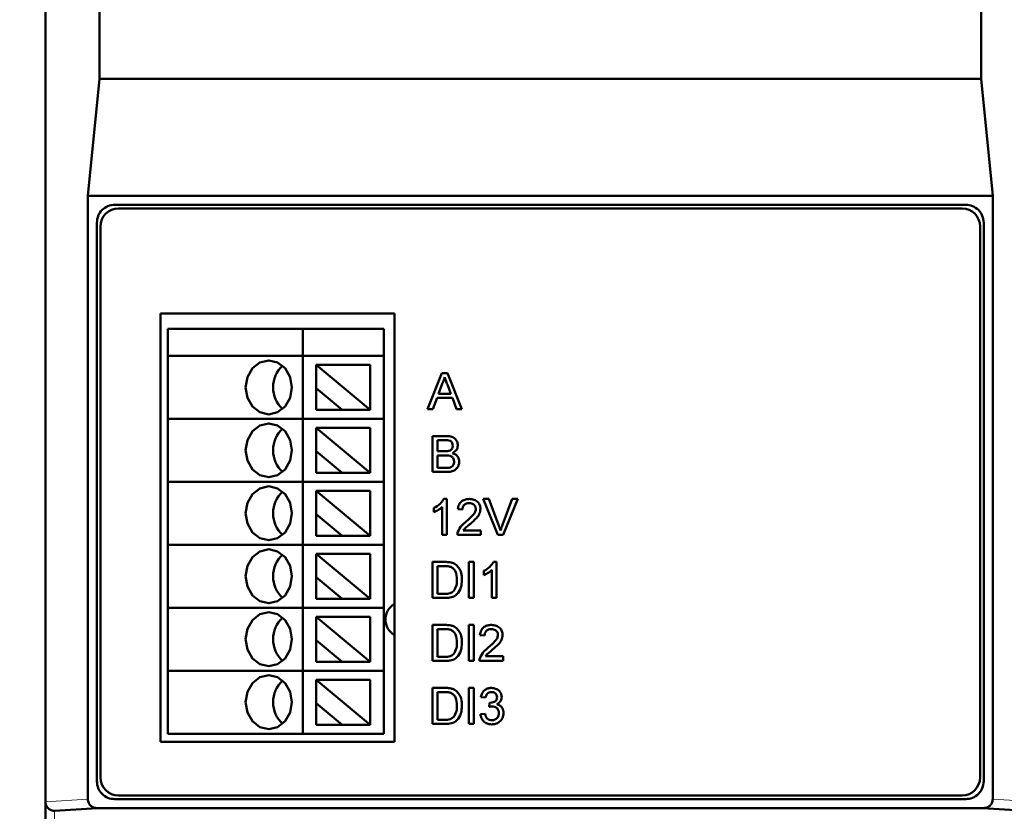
# Model space of a CAD drawing. Header units: millimetres. Extents: x 0 to 420, y 0 to 297.
# Tile 5 of 16: x 60 to 115, y 109 to 153. Entities that reach past the tile are written whole.
import ezdxf

# ---------------------------------------------------------------- set-up
doc = ezdxf.new("R2010")
doc.units = ezdxf.units.MM
doc.styles.add('SLDTEXTSTYLE0', font='TXT', dxfattribs={"width": 0.7, "bigfont": 'bigfont'})
doc.styles.add('SLDTEXTSTYLE1', font='TXT', dxfattribs={"width": 0.7})
doc.dimstyles.new('SLDDIMSTYLE0', dxfattribs={"dimtxt": 5, "dimasz": 5, "dimexe": 0, "dimexo": 0.0625, "dimgap": 1.25, "dimtad": 2, "dimdec": 1, "dimrnd": 1e-09, "dimzin": 12, "dimdsep": 46, "dimtxsty": 'SLDTEXTSTYLE1', "dimsah": 1, "dimcen": 0.09, "dimadec": 0, "dimazin": 3, "dimtfac": 1, "dimtdec": 3, "dimtofl": 0, "dimtmove": 0, "dimatfit": 3, "dimfxl": 1, "dimfrac": 2, "dimtolj": 1, "dimtzin": 12, "dimarcsym": 0})

# ---------------------------------------------------------------- blocks, each defined once
blk = doc.blocks.new('_D')
at = {"color": 7, "linetype": 'Continuous', "lineweight": 0}
for p, q in [((109.294, 248.187), (34.296, 248.187)), ((35.296, 248.187), (35.296, 86.687)), ((64.294, 86.687), (34.296, 86.687))]:
    blk.add_line(p, q, dxfattribs=at)
at = {"color": 7, "linetype": 'Continuous', "lineweight": 18}
for points in [[(35.296, 248.187), (34.526, 243.187), (36.065, 243.187)], [(35.296, 86.687), (36.065, 91.687), (34.526, 91.687)]]:
    blk.add_solid(points, dxfattribs=at)
at = {"color": 7, "linetype": 'Continuous', "lineweight": 18, "insert": (28.85, 165.836), "char_height": 5, "attachment_point": 1, "rotation": 90, "style": 'SLDTEXTSTYLE0'}
blk.add_mtext('В', dxfattribs=at)
blk = doc.blocks.new('_D_1')
at = {"color": 7, "linetype": 'Continuous', "lineweight": 0}
for p, q in [((61.304, 108.056), (61.304, 259.687)), ((116.304, 108.056), (116.304, 259.687)), ((61.304, 258.687), (116.304, 258.687))]:
    blk.add_line(p, q, dxfattribs=at)
at = {"color": 7, "linetype": 'Continuous', "lineweight": 18}
for points in [[(61.304, 258.687), (66.304, 257.918), (66.304, 259.457)], [(116.304, 258.687), (111.304, 259.457), (111.304, 257.918)]]:
    blk.add_solid(points, dxfattribs=at)
at = {"color": 7, "linetype": 'Continuous', "lineweight": 18, "insert": (86.849, 265.133), "char_height": 5, "attachment_point": 1, "style": 'SLDTEXTSTYLE0'}
blk.add_mtext('Ш', dxfattribs=at)

msp = doc.modelspace()

# ---------------------------------------------------------------- linework, layer by layer
at = {"color": 7, "linetype": 'Continuous', "lineweight": 50}
for p, q in [((61.304, 109.502), (61.304, 223.872)), ((64.304, 149.687), (64.304, 223.692)), ((113.304, 149.687), (113.304, 223.692)), ((63.662, 143.187), (64.304, 149.687)), ((64.304, 149.687), (113.304, 149.687)), ((113.947, 143.187), (113.304, 149.687)), ((63.662, 109.643), (63.662, 143.187)), ((63.662, 143.187), (113.947, 143.187)), ((113.947, 143.187), (113.947, 109.643)), ((112.447, 142.687), (65.162, 142.687)), ((112.247, 142.483), (65.367, 142.483)), ((64.162, 141.687), (64.162, 110.648)), ((64.367, 141.483), (64.367, 110.853)), ((113.247, 110.853), (113.247, 141.483)), ((113.447, 110.648), (113.447, 141.687)), ((67.704, 136.633), (80.704, 136.633)), ((67.704, 112.833), (67.704, 136.633)), ((80.704, 136.633), (80.704, 112.833)), ((68.104, 134.287), (68.104, 135.787)), ((68.104, 135.787), (75.604, 135.787)), ((75.604, 134.287), (75.604, 135.787)), ((75.604, 135.787), (80.104, 135.787)), ((80.104, 135.787), (80.104, 134.287)), ((68.104, 134.287), (75.604, 134.287)), ((68.104, 130.787), (68.104, 134.287)), ((75.604, 134.287), (80.104, 134.287)), ((75.604, 130.787), (75.604, 134.287)), ((80.104, 134.287), (80.104, 130.787)), ((76.354, 133.787), (79.354, 133.787)), ((76.354, 133.787), (79.354, 131.287)), ((76.354, 133.787), (76.354, 132.485)), ((79.354, 133.787), (79.354, 131.287)), ((82.541, 131.333), (83.335, 133.333)), ((83.335, 133.333), (83.653, 133.333)), ((83.653, 133.333), (84.447, 131.333)), ((77.792, 131.287), (76.354, 132.485)), ((76.354, 132.485), (76.354, 131.287)), ((83.357, 132.732), (83.153, 132.179)), ((83.835, 132.179), (83.641, 132.704)), ((83.068, 131.948), (82.84, 131.333)), ((83.92, 131.948), (83.068, 131.948)), ((83.153, 132.179), (83.835, 132.179)), ((84.148, 131.333), (83.92, 131.948)), ((82.84, 131.333), (82.541, 131.333)), ((84.447, 131.333), (84.148, 131.333)), ((68.104, 127.287), (68.104, 130.787)), ((68.104, 130.787), (75.604, 130.787)), ((75.604, 127.287), (75.604, 130.787)), ((75.604, 130.787), (80.104, 130.787)), ((76.354, 131.287), (77.792, 131.287)), ((77.792, 131.287), (79.354, 131.287)), ((80.104, 130.787), (80.104, 127.287)), ((76.354, 130.287), (79.354, 127.787)), ((76.354, 130.287), (79.354, 130.287)), ((76.354, 130.287), (76.354, 128.985)), ((79.354, 130.287), (79.354, 127.787)), ((82.814, 127.833), (82.814, 129.833)), ((82.814, 129.833), (83.563, 129.833)), ((83.477, 129.602), (83.096, 129.602)), ((83.096, 129.602), (83.096, 128.986)), ((76.354, 128.985), (76.354, 127.787)), ((77.792, 127.787), (76.354, 128.985)), ((83.096, 128.986), (83.509, 128.986)), ((83.096, 128.756), (83.096, 128.063)), ((83.537, 128.756), (83.096, 128.756)), ((83.096, 128.063), (83.57, 128.063)), ((76.354, 127.787), (77.792, 127.787)), ((77.792, 127.787), (79.354, 127.787)), ((83.565, 127.833), (82.814, 127.833)), ((68.104, 127.287), (75.604, 127.287)), ((68.104, 123.787), (68.104, 127.287)), ((75.604, 127.287), (80.104, 127.287)), ((75.604, 123.787), (75.604, 127.287)), ((80.104, 127.287), (80.104, 123.787)), ((76.354, 126.787), (79.354, 126.787)), ((76.354, 126.787), (79.354, 124.287)), ((76.354, 126.787), (76.354, 125.485)), ((79.354, 126.787), (79.354, 124.287)), ((83.353, 124.333), (83.353, 125.891)), ((83.444, 126.333), (83.609, 126.333)), ((83.609, 126.333), (83.609, 124.333)), ((86.443, 124.333), (85.637, 126.333)), ((85.637, 126.333), (85.943, 126.333)), ((85.943, 126.333), (86.487, 124.899)), ((86.705, 124.899), (87.25, 126.333)), ((87.556, 126.333), (86.749, 124.333)), ((87.25, 126.333), (87.556, 126.333)), ((77.792, 124.287), (76.354, 125.485)), ((76.354, 125.485), (76.354, 124.287)), ((82.891, 125.596), (82.891, 125.833)), ((84.481, 125.743), (84.225, 125.769)), ((76.354, 124.287), (77.792, 124.287)), ((77.792, 124.287), (79.354, 124.287)), ((83.609, 124.333), (83.353, 124.333)), ((85.507, 124.333), (84.199, 124.333)), ((84.528, 124.589), (85.507, 124.589)), ((85.507, 124.589), (85.507, 124.333)), ((86.749, 124.333), (86.443, 124.333)), ((68.104, 120.287), (68.104, 123.787)), ((68.104, 123.787), (75.604, 123.787)), ((75.604, 120.287), (75.604, 123.787)), ((75.604, 123.787), (80.104, 123.787)), ((80.104, 123.787), (80.104, 120.287)), ((76.354, 123.287), (79.354, 120.787)), ((76.354, 123.287), (79.354, 123.287)), ((76.354, 123.287), (76.354, 121.985)), ((79.354, 123.287), (79.354, 120.787)), ((82.814, 120.833), (82.814, 122.833)), ((82.814, 122.833), (83.498, 122.833)), ((83.502, 122.602), (83.096, 122.602)), ((83.096, 122.602), (83.096, 121.063)), ((84.84, 120.833), (84.84, 122.833)), ((84.84, 122.833), (85.122, 122.833)), ((85.122, 122.833), (85.122, 120.833)), ((86.213, 122.833), (86.379, 122.833)), ((86.379, 122.833), (86.379, 120.833)), ((85.661, 122.096), (85.661, 122.333)), ((86.122, 120.833), (86.122, 122.391)), ((76.354, 121.985), (76.354, 120.787)), ((77.792, 120.787), (76.354, 121.985)), ((83.096, 121.063), (83.509, 121.063)), ((76.354, 120.787), (77.792, 120.787)), ((77.792, 120.787), (79.354, 120.787)), ((83.531, 120.833), (82.814, 120.833)), ((85.122, 120.833), (84.84, 120.833)), ((86.379, 120.833), (86.122, 120.833)), ((68.104, 120.287), (75.604, 120.287)), ((68.104, 116.787), (68.104, 120.287)), ((75.604, 120.287), (80.104, 120.287)), ((75.604, 116.787), (75.604, 120.287)), ((80.104, 120.287), (80.104, 116.787)), ((76.354, 119.787), (79.354, 117.287)), ((76.354, 119.787), (79.354, 119.787)), ((76.354, 119.787), (76.354, 118.485)), ((79.354, 119.787), (79.354, 117.287)), ((82.814, 117.333), (82.814, 119.333)), ((82.814, 119.333), (83.498, 119.333)), ((84.84, 117.333), (84.84, 119.333)), ((84.84, 119.333), (85.122, 119.333)), ((85.122, 119.333), (85.122, 117.333)), ((83.502, 119.102), (83.096, 119.102)), ((83.096, 119.102), (83.096, 117.563)), ((85.712, 118.743), (85.455, 118.769)), ((76.354, 118.485), (76.354, 117.287)), ((77.792, 117.287), (76.354, 118.485)), ((76.354, 117.287), (77.792, 117.287)), ((77.792, 117.287), (79.354, 117.287)), ((83.531, 117.333), (82.814, 117.333)), ((83.096, 117.563), (83.509, 117.563)), ((85.122, 117.333), (84.84, 117.333)), ((86.737, 117.333), (85.43, 117.333)), ((85.759, 117.589), (86.737, 117.589)), ((86.737, 117.589), (86.737, 117.333)), ((68.104, 113.287), (68.104, 116.787)), ((68.104, 116.787), (75.604, 116.787)), ((75.604, 113.287), (75.604, 116.787)), ((75.604, 116.787), (80.104, 116.787)), ((80.104, 116.787), (80.104, 113.287)), ((76.354, 116.287), (79.354, 116.287)), ((76.354, 116.287), (79.354, 113.787)), ((76.354, 116.287), (76.354, 114.985)), ((79.354, 116.287), (79.354, 113.787)), ((82.814, 113.833), (82.814, 115.833)), ((82.814, 115.833), (83.498, 115.833)), ((83.096, 115.602), (83.096, 114.063)), ((83.502, 115.602), (83.096, 115.602)), ((84.84, 113.833), (84.84, 115.833)), ((84.84, 115.833), (85.122, 115.833)), ((85.122, 115.833), (85.122, 113.833)), ((76.354, 114.985), (76.354, 113.787)), ((77.792, 113.787), (76.354, 114.985)), ((85.763, 115.294), (85.507, 115.32)), ((85.966, 114.781), (85.992, 115.012)), ((85.481, 114.371), (85.737, 114.397)), ((83.531, 113.833), (82.814, 113.833)), ((83.096, 114.063), (83.509, 114.063)), ((85.122, 113.833), (84.84, 113.833)), ((68.104, 113.287), (75.604, 113.287)), ((75.604, 113.287), (80.104, 113.287)), ((76.354, 113.787), (77.792, 113.787)), ((77.792, 113.787), (79.354, 113.787)), ((80.704, 112.833), (67.704, 112.833)), ((61.304, 108.046), (61.304, 109.502)), ((65.162, 109.648), (112.447, 109.648)), ((65.367, 109.853), (112.247, 109.853)), ((61.804, 109.001), (64.2, 109.148)), ((64.2, 109.148), (113.409, 109.148)), ((113.409, 109.148), (115.804, 109.001))]:
    msp.add_line(p, q, dxfattribs=at)
at = {"color": 9, "linetype": 'Continuous', "lineweight": 18}
for p, q in [((61.304, 109.502), (63.662, 109.643)), ((116.304, 109.502), (113.947, 109.643)), ((61.804, 107.558), (61.804, 109.001))]:
    msp.add_line(p, q, dxfattribs=at)
at = {"color": 7, "linetype": 'Continuous', "lineweight": 50, "flags": 128}
for points in [[(75.004, 132.537), (74.906, 133.111), (74.627, 133.598), (74.21, 133.923), (73.718, 134.037), (73.226, 133.923), (72.808, 133.598), (72.53, 133.111), (72.432, 132.537), (72.53, 131.963), (72.808, 131.476), (73.226, 131.151), (73.718, 131.037), (74.21, 131.151), (74.627, 131.476), (74.906, 131.963), (75.004, 132.537)], [(75.004, 129.037), (74.906, 129.611), (74.627, 130.098), (74.21, 130.423), (73.718, 130.537), (73.226, 130.423), (72.808, 130.098), (72.53, 129.611), (72.432, 129.037), (72.53, 128.463), (72.808, 127.976), (73.226, 127.651), (73.718, 127.537), (74.21, 127.651), (74.627, 127.976), (74.906, 128.463), (75.004, 129.037)], [(75.004, 125.537), (74.906, 126.111), (74.627, 126.598), (74.21, 126.923), (73.718, 127.037), (73.226, 126.923), (72.808, 126.598), (72.53, 126.111), (72.432, 125.537), (72.53, 124.963), (72.808, 124.476), (73.226, 124.151), (73.718, 124.037), (74.21, 124.151), (74.627, 124.476), (74.906, 124.963), (75.004, 125.537)], [(75.004, 122.037), (74.906, 122.611), (74.627, 123.098), (74.21, 123.423), (73.718, 123.537), (73.226, 123.423), (72.808, 123.098), (72.53, 122.611), (72.432, 122.037), (72.53, 121.463), (72.808, 120.976), (73.226, 120.651), (73.718, 120.537), (74.21, 120.651), (74.627, 120.976), (74.906, 121.463), (75.004, 122.037)], [(75.004, 118.537), (74.906, 119.111), (74.627, 119.598), (74.21, 119.923), (73.718, 120.037), (73.226, 119.923), (72.808, 119.598), (72.53, 119.111), (72.432, 118.537), (72.53, 117.963), (72.808, 117.476), (73.226, 117.151), (73.718, 117.037), (74.21, 117.151), (74.627, 117.476), (74.906, 117.963), (75.004, 118.537)], [(75.004, 115.037), (74.906, 115.611), (74.627, 116.098), (74.21, 116.423), (73.718, 116.537), (73.226, 116.423), (72.808, 116.098), (72.53, 115.611), (72.432, 115.037), (72.53, 114.463), (72.808, 113.976), (73.226, 113.651), (73.718, 113.537), (74.21, 113.651), (74.627, 113.976), (74.906, 114.463), (75.004, 115.037)]]:
    msp.add_lwpolyline(points, dxfattribs=at)
at = {"color": 7, "linetype": 'Continuous', "lineweight": 50}
for centre, radius, start, end in [((65.367, 141.483), 1, 90, 180), ((112.247, 141.483), 1, 0, 90), ((75.587, 132.537), 1.626, 132.4318, 227.5682), ((75.587, 129.037), 1.626, 132.4318, 227.5682), ((75.587, 125.537), 1.626, 132.4318, 227.5682), ((75.587, 122.037), 1.626, 132.4318, 227.5682), ((81.204, 119.637), 1, 120.0473, 180), ((75.587, 118.537), 1.626, 132.4318, 227.5682), ((81.204, 119.637), 1, 180, 239.9527), ((75.587, 115.037), 1.626, 132.4318, 227.5682), ((65.367, 110.853), 1, 180, 270), ((112.247, 110.853), 1, 270, 0)]:
    msp.add_arc(centre, radius, start, end, dxfattribs=at)
for points in [[(65.162, 142.687), (65.03, 142.672), (64.768, 142.642), (64.438, 142.411), (64.207, 142.08), (64.177, 141.818), (64.162, 141.687)], [(113.447, 141.687), (113.432, 141.818), (113.402, 142.08), (113.171, 142.411), (112.84, 142.642), (112.578, 142.672), (112.447, 142.687)], [(64.162, 110.648), (64.177, 110.517), (64.207, 110.255), (64.438, 109.924), (64.768, 109.693), (65.03, 109.663), (65.162, 109.648)], [(112.447, 109.648), (112.578, 109.663), (112.84, 109.693), (113.171, 109.924), (113.402, 110.255), (113.432, 110.517), (113.447, 110.648)]]:
    msp.add_open_spline(points, degree=3, dxfattribs=at)
for points, knots in [([(83.494, 133.102), (83.475, 133.03), (83.441, 132.903), (83.383, 132.785), (83.357, 132.732)], [0, 0, 0, 0, 0.5599078, 1, 1, 1, 1]), ([(83.641, 132.704), (83.613, 132.779), (83.564, 132.911), (83.515, 133.044), (83.494, 133.102)], [0, 0, 0, 0, 0.560002, 1, 1, 1, 1]), ([(83.563, 129.833), (83.652, 129.83), (83.829, 129.824), (84.06, 129.714), (84.197, 129.522), (84.215, 129.383), (84.225, 129.314)], [0, 0, 0, 0, 0.2811892, 0.5600175, 0.7800672, 1, 1, 1, 1]), ([(83.943, 129.289), (83.937, 129.344), (83.928, 129.426), (83.867, 129.517), (83.731, 129.611), (83.59, 129.606), (83.477, 129.602)], [0, 0, 0, 0, 0.249601, 0.375028, 0.500278, 1, 1, 1, 1]), ([(83.749, 129.01), (83.781, 129.023), (83.845, 129.049), (83.929, 129.146), (83.937, 129.235), (83.943, 129.289)], [0, 0, 0, 0, 0.280889, 0.56101, 1, 1, 1, 1]), ([(84.225, 129.314), (84.219, 129.263), (84.208, 129.159), (84.111, 128.994), (83.995, 128.926), (83.925, 128.884)], [0, 0, 0, 0, 0.280307, 0.560786, 1, 1, 1, 1]), ([(83.509, 128.986), (83.554, 128.987), (83.635, 128.987), (83.714, 129.003), (83.749, 129.01)], [0, 0, 0, 0, 0.560393, 1, 1, 1, 1]), ([(84.02, 128.41), (84.013, 128.467), (84.004, 128.553), (83.939, 128.648), (83.803, 128.754), (83.655, 128.755), (83.537, 128.756)], [0, 0, 0, 0, 0.249858, 0.375513, 0.501165, 1, 1, 1, 1]), ([(83.925, 128.884), (83.983, 128.863), (84.099, 128.821), (84.222, 128.695), (84.292, 128.551), (84.298, 128.454), (84.302, 128.406)], [0, 0, 0, 0, 0.2802, 0.559643, 0.779721, 1, 1, 1, 1]), ([(84.302, 128.406), (84.295, 128.34), (84.283, 128.208), (84.185, 128.029), (83.953, 127.848), (83.725, 127.839), (83.565, 127.833)], [0, 0, 0, 0, 0.187145, 0.37432, 0.560788, 1, 1, 1, 1]), ([(83.57, 128.063), (83.602, 128.063), (83.659, 128.063), (83.716, 128.07), (83.741, 128.073)], [0, 0, 0, 0, 0.560136, 1, 1, 1, 1]), ([(83.741, 128.073), (83.785, 128.084), (83.873, 128.105), (83.965, 128.197), (84.013, 128.304), (84.017, 128.374), (84.02, 128.41)], [0, 0, 0, 0, 0.280324, 0.559079, 0.779395, 1, 1, 1, 1]), ([(82.891, 125.833), (83.016, 125.903), (83.238, 126.029), (83.381, 126.24), (83.444, 126.333)], [0, 0, 0, 0, 0.560432, 1, 1, 1, 1]), ([(83.353, 125.891), (83.274, 125.825), (83.132, 125.707), (82.965, 125.63), (82.891, 125.596)], [0, 0, 0, 0, 0.559699, 1, 1, 1, 1]), ([(84.225, 125.769), (84.239, 125.857), (84.269, 126.034), (84.441, 126.23), (84.655, 126.321), (84.796, 126.329), (84.866, 126.333)], [0, 0, 0, 0, 0.28024, 0.558887, 0.77914, 1, 1, 1, 1]), ([(84.86, 126.102), (84.805, 126.098), (84.694, 126.089), (84.561, 126), (84.491, 125.873), (84.484, 125.786), (84.481, 125.743)], [0, 0, 0, 0, 0.280371, 0.559466, 0.779395, 1, 1, 1, 1]), ([(85.225, 125.778), (85.218, 125.829), (85.204, 125.932), (85.101, 126.039), (84.981, 126.095), (84.9, 126.099), (84.86, 126.102)], [0, 0, 0, 0, 0.279066, 0.558581, 0.779063, 1, 1, 1, 1]), ([(84.866, 126.333), (84.953, 126.327), (85.127, 126.314), (85.336, 126.176), (85.462, 125.986), (85.475, 125.849), (85.481, 125.781)], [0, 0, 0, 0, 0.280511, 0.559695, 0.779763, 1, 1, 1, 1]), ([(84.687, 125.081), (84.815, 125.19), (84.993, 125.342), (85.19, 125.58), (85.213, 125.712), (85.225, 125.778)], [0, 0, 0, 0, 0.561302, 0.781371, 1, 1, 1, 1]), ([(85.481, 125.781), (85.468, 125.685), (85.44, 125.494), (85.225, 125.217), (85.04, 125.057), (84.926, 124.96)], [0, 0, 0, 0, 0.278709, 0.558818, 1, 1, 1, 1]), ([(84.226, 124.511), (84.29, 124.635), (84.405, 124.857), (84.601, 125.012), (84.687, 125.081)], [0, 0, 0, 0, 0.558402, 1, 1, 1, 1]), ([(84.926, 124.96), (84.878, 124.921), (84.8, 124.856), (84.692, 124.764), (84.601, 124.685), (84.553, 124.621), (84.528, 124.589)], [0, 0, 0, 0, 0.340045, 0.560063, 0.780086, 1, 1, 1, 1]), ([(86.487, 124.899), (86.509, 124.839), (86.548, 124.733), (86.582, 124.624), (86.596, 124.576)], [0, 0, 0, 0, 0.560006, 1, 1, 1, 1]), ([(86.596, 124.576), (86.615, 124.637), (86.648, 124.746), (86.688, 124.852), (86.705, 124.899)], [0, 0, 0, 0, 0.559972, 1, 1, 1, 1]), ([(84.199, 124.333), (84.2, 124.367), (84.201, 124.427), (84.218, 124.485), (84.226, 124.511)], [0, 0, 0, 0, 0.559966, 1, 1, 1, 1]), ([(83.498, 122.833), (83.565, 122.832), (83.683, 122.832), (83.8, 122.812), (83.852, 122.804)], [0, 0, 0, 0, 0.56016, 1, 1, 1, 1]), ([(83.832, 122.561), (83.772, 122.575), (83.663, 122.602), (83.551, 122.602), (83.502, 122.602)], [0, 0, 0, 0, 0.559255, 1, 1, 1, 1]), ([(83.852, 122.804), (83.911, 122.787), (84.017, 122.756), (84.104, 122.69), (84.143, 122.661)], [0, 0, 0, 0, 0.559864, 1, 1, 1, 1]), ([(84.143, 122.661), (84.201, 122.6), (84.319, 122.478), (84.433, 122.193), (84.447, 121.976), (84.455, 121.843)], [0, 0, 0, 0, 0.27977, 0.559917, 1, 1, 1, 1]), ([(85.661, 122.333), (85.785, 122.403), (86.008, 122.529), (86.151, 122.74), (86.213, 122.833)], [0, 0, 0, 0, 0.560432, 1, 1, 1, 1]), ([(84.173, 121.848), (84.165, 122.007), (84.152, 122.228), (83.992, 122.467), (83.886, 122.529), (83.832, 122.561)], [0, 0, 0, 0, 0.559188, 0.780064, 1, 1, 1, 1]), ([(86.122, 122.391), (86.043, 122.325), (85.901, 122.207), (85.734, 122.13), (85.661, 122.096)], [0, 0, 0, 0, 0.559699, 1, 1, 1, 1]), ([(84.455, 121.843), (84.445, 121.697), (84.425, 121.406), (84.221, 121.03), (83.876, 120.847), (83.646, 120.837), (83.531, 120.833)], [0, 0, 0, 0, 0.28083, 0.5599574, 0.7790661, 1, 1, 1, 1]), ([(83.981, 121.205), (84.048, 121.316), (84.168, 121.515), (84.172, 121.746), (84.173, 121.848)], [0, 0, 0, 0, 0.557437, 1, 1, 1, 1]), ([(83.509, 121.063), (83.606, 121.064), (83.779, 121.064), (83.919, 121.162), (83.981, 121.205)], [0, 0, 0, 0, 0.561787, 1, 1, 1, 1]), ([(83.498, 119.333), (83.565, 119.332), (83.683, 119.332), (83.8, 119.312), (83.852, 119.304)], [0, 0, 0, 0, 0.56016, 1, 1, 1, 1]), ([(83.852, 119.304), (83.911, 119.287), (84.017, 119.256), (84.104, 119.19), (84.143, 119.161)], [0, 0, 0, 0, 0.559864, 1, 1, 1, 1]), ([(85.455, 118.769), (85.47, 118.857), (85.5, 119.034), (85.672, 119.23), (85.886, 119.321), (86.026, 119.329), (86.096, 119.333)], [0, 0, 0, 0, 0.28024, 0.558887, 0.77914, 1, 1, 1, 1]), ([(86.096, 119.333), (86.184, 119.327), (86.358, 119.314), (86.567, 119.176), (86.693, 118.986), (86.706, 118.849), (86.712, 118.781)], [0, 0, 0, 0, 0.280511, 0.559695, 0.779763, 1, 1, 1, 1]), ([(83.832, 119.061), (83.772, 119.075), (83.663, 119.102), (83.551, 119.102), (83.502, 119.102)], [0, 0, 0, 0, 0.559255, 1, 1, 1, 1]), ([(84.173, 118.348), (84.165, 118.507), (84.152, 118.728), (83.992, 118.967), (83.886, 119.029), (83.832, 119.061)], [0, 0, 0, 0, 0.559188, 0.780064, 1, 1, 1, 1]), ([(84.143, 119.161), (84.201, 119.1), (84.319, 118.978), (84.433, 118.693), (84.447, 118.476), (84.455, 118.343)], [0, 0, 0, 0, 0.27977, 0.559917, 1, 1, 1, 1]), ([(86.091, 119.102), (86.036, 119.098), (85.925, 119.089), (85.792, 119), (85.721, 118.873), (85.715, 118.786), (85.712, 118.743)], [0, 0, 0, 0, 0.280371, 0.559466, 0.779395, 1, 1, 1, 1]), ([(85.918, 118.081), (86.046, 118.19), (86.223, 118.342), (86.42, 118.58), (86.444, 118.712), (86.455, 118.778)], [0, 0, 0, 0, 0.561302, 0.781371, 1, 1, 1, 1]), ([(86.455, 118.778), (86.449, 118.829), (86.435, 118.932), (86.332, 119.039), (86.211, 119.095), (86.131, 119.099), (86.091, 119.102)], [0, 0, 0, 0, 0.279066, 0.558581, 0.779063, 1, 1, 1, 1]), ([(86.712, 118.781), (86.698, 118.685), (86.671, 118.494), (86.456, 118.217), (86.271, 118.057), (86.157, 117.96)], [0, 0, 0, 0, 0.278709, 0.558818, 1, 1, 1, 1]), ([(84.455, 118.343), (84.445, 118.197), (84.425, 117.906), (84.221, 117.53), (83.876, 117.347), (83.646, 117.337), (83.531, 117.333)], [0, 0, 0, 0, 0.28083, 0.559957, 0.779066, 1, 1, 1, 1]), ([(83.981, 117.705), (84.048, 117.816), (84.168, 118.015), (84.172, 118.246), (84.173, 118.348)], [0, 0, 0, 0, 0.557437, 1, 1, 1, 1]), ([(83.509, 117.563), (83.606, 117.564), (83.779, 117.564), (83.919, 117.662), (83.981, 117.705)], [0, 0, 0, 0, 0.561787, 1, 1, 1, 1]), ([(85.457, 117.511), (85.521, 117.635), (85.636, 117.857), (85.831, 118.012), (85.918, 118.081)], [0, 0, 0, 0, 0.558402, 1, 1, 1, 1]), ([(86.157, 117.96), (86.109, 117.921), (86.031, 117.856), (85.923, 117.764), (85.832, 117.685), (85.784, 117.621), (85.759, 117.589)], [0, 0, 0, 0, 0.340045, 0.560063, 0.780086, 1, 1, 1, 1]), ([(85.43, 117.333), (85.431, 117.367), (85.432, 117.427), (85.449, 117.485), (85.457, 117.511)], [0, 0, 0, 0, 0.559966, 1, 1, 1, 1]), ([(83.498, 115.833), (83.565, 115.832), (83.683, 115.832), (83.8, 115.812), (83.852, 115.804)], [0, 0, 0, 0, 0.56016, 1, 1, 1, 1]), ([(83.832, 115.561), (83.772, 115.575), (83.663, 115.602), (83.551, 115.602), (83.502, 115.602)], [0, 0, 0, 0, 0.559255, 1, 1, 1, 1]), ([(84.173, 114.848), (84.165, 115.007), (84.152, 115.228), (83.992, 115.467), (83.886, 115.529), (83.832, 115.561)], [0, 0, 0, 0, 0.559188, 0.780064, 1, 1, 1, 1]), ([(83.852, 115.804), (83.911, 115.787), (84.017, 115.756), (84.104, 115.69), (84.143, 115.661)], [0, 0, 0, 0, 0.559864, 1, 1, 1, 1]), ([(84.143, 115.661), (84.201, 115.6), (84.319, 115.478), (84.433, 115.193), (84.447, 114.976), (84.455, 114.843)], [0, 0, 0, 0, 0.27977, 0.559917, 1, 1, 1, 1]), ([(85.507, 115.32), (85.526, 115.398), (85.566, 115.553), (85.717, 115.726), (85.903, 115.82), (86.029, 115.828), (86.092, 115.833)], [0, 0, 0, 0, 0.28027, 0.559522, 0.779572, 1, 1, 1, 1]), ([(86.1, 115.602), (86.052, 115.598), (85.958, 115.589), (85.848, 115.509), (85.787, 115.403), (85.771, 115.33), (85.763, 115.294)], [0, 0, 0, 0, 0.280001, 0.559131, 0.77932, 1, 1, 1, 1]), ([(86.092, 115.833), (86.171, 115.825), (86.33, 115.81), (86.522, 115.685), (86.639, 115.511), (86.653, 115.387), (86.661, 115.324)], [0, 0, 0, 0, 0.280246, 0.559918, 0.780021, 1, 1, 1, 1]), ([(86.404, 115.316), (86.399, 115.36), (86.389, 115.448), (86.305, 115.543), (86.203, 115.595), (86.134, 115.6), (86.1, 115.602)], [0, 0, 0, 0, 0.2795094, 0.5587476, 0.7792034, 1, 1, 1, 1]), ([(85.992, 115.012), (85.999, 115.011), (86.011, 115.01), (86.024, 115.01), (86.029, 115.009)], [0, 0, 0, 0, 0.560003, 1, 1, 1, 1]), ([(86.029, 115.009), (86.08, 115.014), (86.181, 115.023), (86.311, 115.087), (86.395, 115.195), (86.401, 115.275), (86.404, 115.316)], [0, 0, 0, 0, 0.28066, 0.560985, 0.779937, 1, 1, 1, 1]), ([(86.661, 115.324), (86.656, 115.277), (86.647, 115.182), (86.56, 115.028), (86.453, 114.966), (86.388, 114.928)], [0, 0, 0, 0, 0.280496, 0.561003, 1, 1, 1, 1]), ([(86.388, 114.928), (86.448, 114.908), (86.569, 114.868), (86.692, 114.735), (86.755, 114.583), (86.76, 114.484), (86.763, 114.434)], [0, 0, 0, 0, 0.279866, 0.559177, 0.77938, 1, 1, 1, 1]), ([(84.455, 114.843), (84.445, 114.697), (84.425, 114.406), (84.221, 114.03), (83.876, 113.847), (83.646, 113.837), (83.531, 113.833)], [0, 0, 0, 0, 0.28083, 0.559957, 0.779066, 1, 1, 1, 1]), ([(83.981, 114.205), (84.048, 114.316), (84.168, 114.515), (84.172, 114.746), (84.173, 114.848)], [0, 0, 0, 0, 0.557437, 1, 1, 1, 1]), ([(86.103, 113.807), (86.016, 113.815), (85.842, 113.831), (85.64, 113.979), (85.515, 114.168), (85.493, 114.304), (85.481, 114.371)], [0, 0, 0, 0, 0.279897, 0.559248, 0.779464, 1, 1, 1, 1]), ([(85.737, 114.397), (85.75, 114.345), (85.776, 114.241), (85.861, 114.113), (85.986, 114.046), (86.07, 114.04), (86.112, 114.038)], [0, 0, 0, 0, 0.280885, 0.560074, 0.779622, 1, 1, 1, 1]), ([(86.132, 114.809), (86.1, 114.806), (86.044, 114.802), (85.99, 114.788), (85.966, 114.781)], [0, 0, 0, 0, 0.559763, 1, 1, 1, 1]), ([(86.763, 114.434), (86.751, 114.339), (86.728, 114.148), (86.546, 113.941), (86.328, 113.823), (86.178, 113.812), (86.103, 113.807)], [0, 0, 0, 0, 0.279426, 0.559062, 0.779354, 1, 1, 1, 1]), ([(86.112, 114.038), (86.172, 114.043), (86.29, 114.054), (86.422, 114.163), (86.496, 114.297), (86.503, 114.39), (86.507, 114.436)], [0, 0, 0, 0, 0.279887, 0.559066, 0.779356, 1, 1, 1, 1]), ([(86.507, 114.436), (86.501, 114.492), (86.49, 114.603), (86.389, 114.728), (86.262, 114.799), (86.175, 114.805), (86.132, 114.809)], [0, 0, 0, 0, 0.279791, 0.559232, 0.779474, 1, 1, 1, 1]), ([(83.509, 114.063), (83.606, 114.064), (83.779, 114.064), (83.919, 114.162), (83.981, 114.205)], [0, 0, 0, 0, 0.561787, 1, 1, 1, 1]), ([(61.304, 109.502), (61.311, 109.439), (61.322, 109.343), (61.384, 109.228), (61.46, 109.131), (61.564, 109.058), (61.688, 109.01), (61.764, 109.004), (61.804, 109.001)], [0, 0, 0, 0, 0.236838, 0.362712, 0.493401, 0.705602, 0.842621, 1, 1, 1, 1]), ([(64.2, 109.148), (64.125, 109.156), (63.988, 109.17), (63.817, 109.28), (63.717, 109.406), (63.669, 109.532), (63.664, 109.605), (63.662, 109.643)], [0, 0, 0, 0, 0.274019, 0.504947, 0.731234, 0.860903, 1, 1, 1, 1]), ([(113.947, 109.643), (113.945, 109.605), (113.94, 109.532), (113.891, 109.406), (113.792, 109.28), (113.62, 109.17), (113.483, 109.156), (113.409, 109.148)], [0, 0, 0, 0, 0.139073, 0.268766, 0.495053, 0.725981, 1, 1, 1, 1])]:
    msp.add_open_spline(points, degree=3, knots=knots, dxfattribs=at)

# ---------------------------------------------------------------- dimensions: what is measured, and where the dimension line sits
at = {"color": 7, "linetype": 'Continuous', "lineweight": 18}
dim = msp.add_linear_dim(base=(116.304, 258.687), p1=(61.304, 108.046), p2=(116.304, 108.046), text='Ш', dimstyle='SLDDIMSTYLE0', dxfattribs=at)
dim.commit()
dim.dimension.update_dxf_attribs({"geometry": '_D_1', "text_midpoint": (88.804, 258.687), "dimtype": 160})
dim = msp.add_linear_dim(base=(35.296, 86.687), p1=(109.304, 248.187), p2=(64.304, 86.687), angle=90, text='В', dimstyle='SLDDIMSTYLE0', dxfattribs=at)
dim.commit()
dim.dimension.update_dxf_attribs({"geometry": '_D', "text_midpoint": (35.296, 167.437), "dimtype": 160})

doc.saveas('drawing.dxf')
